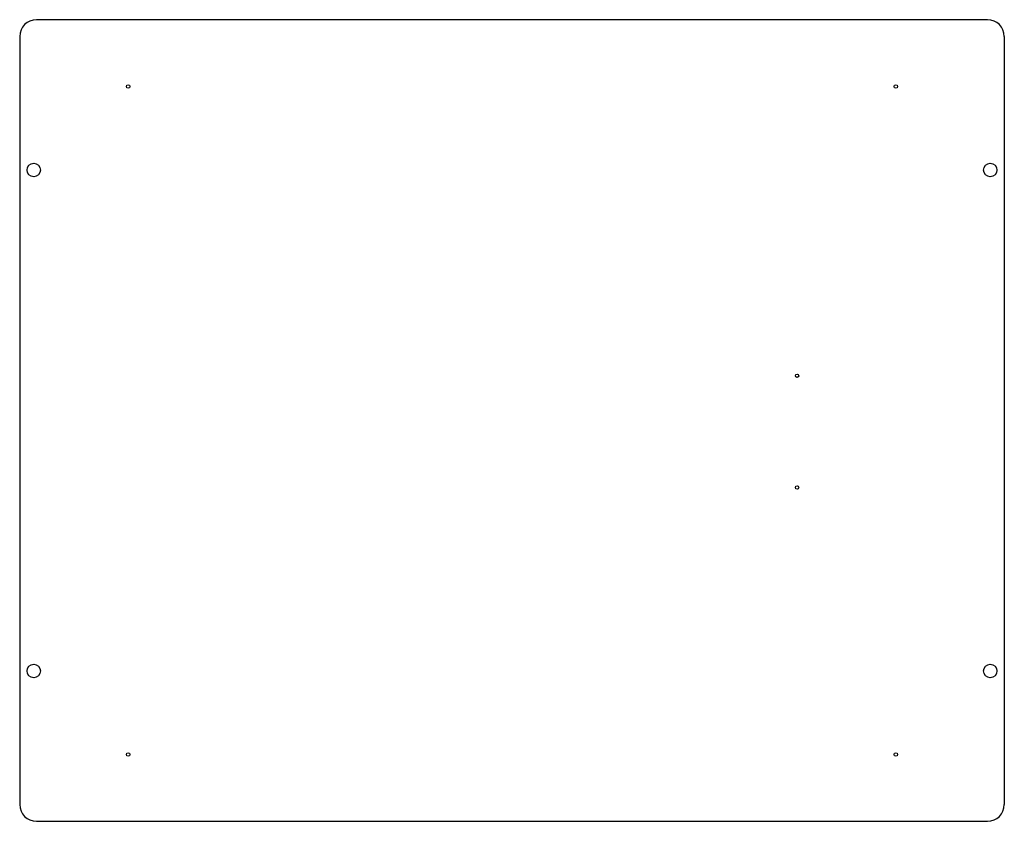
# Model space of a CAD drawing. Header units: inches. Extents: x -24 to 5.5, y -12 to 12.
import ezdxf

# ---------------------------------------------------------------- set-up
doc = ezdxf.new("R2010")
doc.units = ezdxf.units.IN
doc.header["$MEASUREMENT"] = 0

msp = doc.modelspace()

# ---------------------------------------------------------------- linework, layer by layer
at = {"color": 7, "linetype": 'Continuous'}
for p, q in [((5, 12), (-23.5, 12)), ((-24, 11.5), (-24, -11.5)), ((5.5, 11.5), (5.5, -11.5)), ((-23.5, -12), (5, -12))]:
    msp.add_line(p, q, dxfattribs=at)
for centre, radius in [((-20.75, 10), 0.05), ((2.25, 10), 0.05), ((-23.58, 7.5), 0.2), ((5.08, 7.5), 0.2), ((-0.709, 1.34), 0.05), ((-0.709, -2.006), 0.05), ((-23.58, -7.5), 0.2), ((5.08, -7.5), 0.2), ((-20.75, -10), 0.05), ((2.25, -10), 0.05)]:
    msp.add_circle(centre, radius, dxfattribs=at)
for centre, start, end in [((-23.5, 11.5), 90, 180), ((5, 11.5), 0, 90), ((-23.5, -11.5), 180, 270), ((5, -11.5), 270, 0)]:
    msp.add_arc(centre, 0.5, start, end, dxfattribs=at)

doc.saveas('drawing.dxf')
